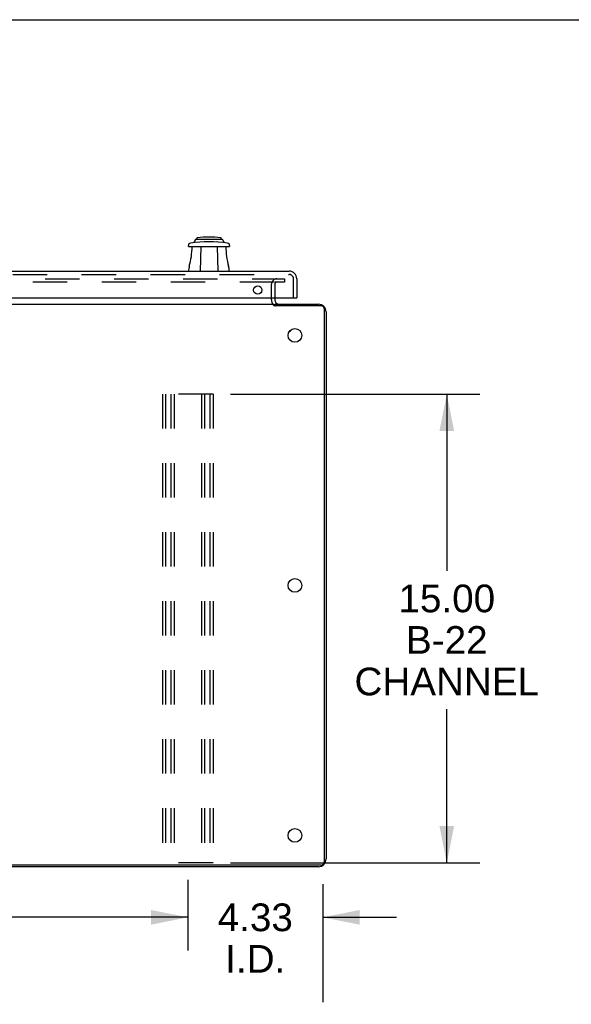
# Model space of a CAD drawing. Header units: inches. Extents: x 0 to 201, y 0 to 130.
# Tile 24 of 36: x 39 to 56, y 98 to 130. Entities that reach past the tile are written whole.
import ezdxf

# ---------------------------------------------------------------- set-up
doc = ezdxf.new("R2010")
doc.units = ezdxf.units.IN
doc.header["$LTSCALE"] = 11.043285
doc.header["$MEASUREMENT"] = 0
doc.linetypes.add('HIDDEN', pattern=[0.2, 0.1, -0.1])
doc.layers.get('0').update_dxf_attribs({"linetype": 'CONTINUOUS'})
for name, color, linetype in [('DEFAULT_2', 8, 'HIDDEN'), ('DIMENSIONS', 7, 'CONTINUOUS'), ('DOOR_ASSEMBLY', 7, 'CONTINUOUS')]:
    doc.layers.add(name, color=color, linetype=linetype)
doc.styles.get("Standard").update_dxf_attribs({"font": 'arial.ttf'})
doc.dimstyles.new('DIMSTYLE_1', dxfattribs={"dimtxt": 0.885825, "dimasz": 1.1811, "dimexe": 0.09, "dimexo": 0.07, "dimgap": 0.0375, "dimtad": 0, "dimtih": 1, "dimtoh": 1, "dimzin": 4, "dimdsep": 46, "dimtxsty": 'Standard', "dimblk": '_FILLED', "dimblk1": '_FILLED', "dimblk2": '_FILLED', "dimcen": 0.09, "dimazin": 1, "dimtfac": 1, "dimtdec": 3, "dimtofl": 0, "dimtmove": 0, "dimatfit": 3, "dimldrblk": '_FILLED', "dimfxl": 0, "dimtolj": 1, "dimtzin": 4, "dimarcsym": 0})
doc.dimstyles.new('DIMSTYLE_2', dxfattribs={"dimtxt": 0.94488, "dimasz": 1.1811, "dimexe": 0.09, "dimexo": 0.07, "dimgap": 0.04, "dimtad": 0, "dimtih": 1, "dimtoh": 1, "dimzin": 4, "dimdsep": 46, "dimtxsty": 'Standard', "dimblk": '_FILLED', "dimblk1": '_FILLED', "dimblk2": '_FILLED', "dimcen": 0.09, "dimazin": 1, "dimtfac": 1, "dimtdec": 3, "dimtofl": 0, "dimtmove": 0, "dimatfit": 3, "dimldrblk": '_FILLED', "dimfxl": 0, "dimtolj": 1, "dimtzin": 4, "dimarcsym": 0})

# ---------------------------------------------------------------- blocks, each defined once
blk = doc.blocks.new('_FILLED')
at = {"color": 0, "linetype": 'ByBlock'}
blk.add_solid([(0, 0), (-1, 0.2), (-1, -0.2)], dxfattribs=at)
blk = doc.blocks.new('*D3')
at = {"layer": 'DIMENSIONS', "color": 2, "linetype": 'Continuous'}
for p, q in [((44.139, 102.394), (44.139, 100.132)), ((48.465, 102.258), (48.465, 98.481)), ((44.139, 101.195), (41.777, 101.195)), ((48.465, 101.195), (50.827, 101.195))]:
    blk.add_line(p, q, dxfattribs=at)
at = {"layer": 'DIMENSIONS', "color": 2, "linetype": 'Continuous', "xscale": 1.1811, "yscale": 1.1811, "zscale": 1.1811}
blk.add_blockref('_FILLED', (44.139, 101.195), dxfattribs=at)
at = {"layer": 'DIMENSIONS', "color": 2, "linetype": 'Continuous', "xscale": 1.1811, "yscale": 1.1811, "zscale": 1.1811, "rotation": 180}
blk.add_blockref('_FILLED', (48.465, 101.195), dxfattribs=at)
at = {"layer": 'DIMENSIONS', "color": 2, "linetype": 'Continuous', "insert": (46.302, 101.638), "char_height": 0.8858, "width": 2.4072, "attachment_point": 2, "line_spacing_factor": 0.9}
blk.add_mtext('4.33\\PI.D.', dxfattribs=at)
blk = doc.blocks.new('*D4')
at = {"layer": 'DIMENSIONS', "color": 2, "linetype": 'Continuous'}
for p, q in [((13.628, 102.406), (13.628, 100.132)), ((44.139, 102.309), (44.139, 100.132)), ((13.628, 101.195), (25.515, 101.195)), ((44.139, 101.195), (32.252, 101.195))]:
    blk.add_line(p, q, dxfattribs=at)
at = {"layer": 'DIMENSIONS', "color": 2, "linetype": 'Continuous', "xscale": 1.1811, "yscale": 1.1811, "zscale": 1.1811, "rotation": 180}
blk.add_blockref('_FILLED', (13.628, 101.195), dxfattribs=at)
at = {"layer": 'DIMENSIONS', "color": 2, "linetype": 'Continuous', "xscale": 1.1811, "yscale": 1.1811, "zscale": 1.1811}
blk.add_blockref('_FILLED', (44.139, 101.195), dxfattribs=at)
at = {"layer": 'DIMENSIONS', "color": 2, "linetype": 'Continuous', "insert": (28.884, 101.667), "char_height": 0.9449, "width": 5.79222, "attachment_point": 2, "line_spacing_factor": 0.9}
blk.add_mtext('30.51 typ.', dxfattribs=at)
blk = doc.blocks.new('*D5')
at = {"layer": 'DIMENSIONS', "color": 2, "linetype": 'Continuous'}
for p, q in [((45.508, 117.94), (53.498, 117.94)), ((52.435, 117.94), (52.435, 112.286)), ((52.435, 102.94), (52.435, 107.857)), ((45.508, 102.94), (53.498, 102.94))]:
    blk.add_line(p, q, dxfattribs=at)
at = {"layer": 'DIMENSIONS', "color": 2, "linetype": 'Continuous', "xscale": 1.1811, "yscale": 1.1811, "zscale": 1.1811}
for p, rotation in [((52.435, 117.94), 90), ((52.435, 102.94), 270)]:
    blk.add_blockref('_FILLED', p, dxfattribs=dict(at, rotation=rotation))
at = {"layer": 'DIMENSIONS', "color": 2, "linetype": 'Continuous', "insert": (52.435, 111.843), "char_height": 0.8858, "width": 5.9044, "attachment_point": 2, "line_spacing_factor": 0.9}
blk.add_mtext('15.00\\PB-22\\PCHANNEL', dxfattribs=at)

msp = doc.modelspace()

# ---------------------------------------------------------------- linework, layer by layer
at = {"color": 7, "linetype": 'Continuous'}
for p, q in [((0, 129.921), (200.787, 129.921)), ((46.923, 120.77), (46.923, 120.815))]:
    msp.add_line(p, q, dxfattribs=at)
at = {"color": 3, "linetype": 'Continuous'}
for p, q in [((46.923, 121.019), (46.923, 120.958)), ((10.876, 120.815), (46.892, 120.815)), ((46.923, 120.815), (48.322, 120.815)), ((48.397, 120.763), (46.941, 120.763)), ((48.517, 102.987), (48.517, 120.643)), ((48.569, 120.569), (48.569, 103.062)), ((48.322, 102.815), (9.303, 102.815)), ((48.397, 102.867), (9.371, 102.867))]:
    msp.add_line(p, q, dxfattribs=at)
for points in [[(46.892, 120.783), (46.893, 120.781), (46.894, 120.78), (46.896, 120.778), (46.897, 120.777), (46.898, 120.776), (46.899, 120.775), (46.9, 120.774), (46.901, 120.774), (46.902, 120.773), (46.903, 120.773), (46.904, 120.772), (46.904, 120.772), (46.905, 120.772), (46.906, 120.772), (46.907, 120.772), (46.908, 120.772)], [(46.908, 120.772), (46.91, 120.772), (46.911, 120.772), (46.912, 120.772), (46.913, 120.771), (46.914, 120.771), (46.916, 120.771), (46.918, 120.771), (46.919, 120.77), (46.921, 120.77), (46.923, 120.77), (46.924, 120.769), (46.926, 120.769), (46.928, 120.768), (46.93, 120.768), (46.932, 120.767), (46.934, 120.766), (46.936, 120.765), (46.939, 120.764), (46.941, 120.763)]]:
    msp.add_lwpolyline(points, dxfattribs=at)
for centre in [(47.569, 119.815), (47.569, 111.815), (47.569, 103.815)]:
    msp.add_circle(centre, 0.219, dxfattribs=at)
for centre, radius, start, end in [((47.065, 120.958), 0.142, 180, 270), ((48.322, 120.569), 0.246, 0, 90), ((48.397, 120.643), 0.12, 0, 90), ((48.322, 103.062), 0.246, 270, 360), ((48.397, 102.987), 0.12, 270, 360)]:
    msp.add_arc(centre, radius, start, end, dxfattribs=at)
at = {"layer": 'DEFAULT_2', "color": 8, "linetype": 'HIDDEN'}
for p, q in [((10.86, 121.628), (46.908, 121.628)), ((46.923, 121.628), (47.235, 121.628)), ((47.235, 121.628), (47.235, 121.524)), ((46.908, 121.524), (10.86, 121.524)), ((46.819, 120.958), (46.819, 121.454)), ((47.235, 121.524), (46.923, 121.524)), ((46.923, 121.454), (46.923, 121.019)), ((44.952, 117.94), (43.327, 117.94)), ((43.327, 117.94), (43.327, 102.94)), ((43.431, 117.94), (43.431, 102.94)), ((43.598, 117.94), (43.598, 102.94)), ((43.702, 117.94), (43.702, 102.94)), ((44.577, 117.94), (44.577, 102.94)), ((44.681, 117.94), (44.681, 102.94)), ((44.848, 117.94), (44.848, 102.94)), ((44.952, 117.94), (44.952, 102.94)), ((44.952, 102.94), (43.327, 102.94))]:
    msp.add_line(p, q, dxfattribs=at)
for centre, radius, start, end in [((46.993, 121.454), 0.174, 90, 180), ((46.993, 121.454), 0.07, 90, 180), ((47.065, 120.958), 0.246, 180, 225.7759)]:
    msp.add_arc(centre, radius, start, end, dxfattribs=at)
at = {"layer": 'DOOR_ASSEMBLY', "color": 7, "linetype": 'Continuous'}
for p, q in [((44.405, 122.897), (45.232, 122.897)), ((44.425, 122.919), (44.425, 122.897)), ((45.212, 122.919), (45.212, 122.897)), ((44.159, 122.661), (44.158, 122.691)), ((44.159, 122.661), (45.478, 122.661)), ((44.378, 122.879), (44.344, 122.798)), ((44.553, 122.661), (44.539, 121.873)), ((45.084, 122.661), (45.098, 121.873)), ((45.259, 122.879), (45.293, 122.798)), ((45.479, 122.691), (45.478, 122.661)), ((44.179, 121.873), (44.183, 121.983)), ((45.455, 121.983), (45.458, 121.873)), ((47.611, 121.019), (47.631, 121.019)), ((47.452, 119.999), (47.452, 120.001))]:
    msp.add_line(p, q, dxfattribs=at)
at = {"layer": 'DOOR_ASSEMBLY', "color": 3, "linetype": 'Continuous'}
for p, q in [((9.82, 121.873), (47.385, 121.873)), ((47.631, 121.627), (47.631, 121.019)), ((9.594, 121.019), (47.611, 121.019))]:
    msp.add_line(p, q, dxfattribs=at)
at = {"layer": 'DOOR_ASSEMBLY', "color": 8, "linetype": 'HIDDEN'}
for p, q in [((9.82, 121.769), (47.385, 121.769)), ((47.527, 121.019), (47.527, 121.627))]:
    msp.add_line(p, q, dxfattribs=at)
at = {"layer": 'DOOR_ASSEMBLY', "color": 7, "linetype": 'Continuous'}
for points in [[(44.344, 122.798), (44.344, 122.796), (44.342, 122.793), (44.339, 122.791), (44.336, 122.788), (44.333, 122.787), (44.329, 122.786)], [(45.309, 122.786), (45.305, 122.787), (45.301, 122.788), (45.298, 122.791), (45.295, 122.793), (45.294, 122.796), (45.293, 122.798)]]:
    msp.add_lwpolyline(points, dxfattribs=at)
at = {"layer": 'DOOR_ASSEMBLY', "color": 3, "linetype": 'Continuous'}
msp.add_lwpolyline([(47.389, 119.941), (47.393, 119.942), (47.406, 119.947), (47.417, 119.953), (47.428, 119.96), (47.436, 119.968), (47.443, 119.977), (47.448, 119.987), (47.451, 119.997), (47.452, 119.999)], dxfattribs=at)
msp.add_circle((46.381, 121.269), 0.133, dxfattribs=at)
at = {"layer": 'DOOR_ASSEMBLY', "color": 7, "linetype": 'Continuous'}
for centre, radius, start, end in [((44.405, 122.867), 0.0295, 90, 157.5), ((44.445, 122.919), 0.0197, 98.208, 180), ((44.819, 120.326), 2.639, 81.792, 98.208), ((45.193, 122.919), 0.0197, 0, 81.792), ((45.232, 122.867), 0.0295, 22.5, 90), ((44.237, 122.693), 0.0787, 98.674, 182), ((41.952, 122.661), 2.325, 344.2465, 360), ((44.819, 118.879), 3.937, 81.326, 98.674), ((45.083, 122.61), 0.197, 90, 93.019), ((47.685, 122.661), 2.325, 180, 195.7535), ((45.4, 122.693), 0.0787, 358, 81.326), ((44.379, 121.976), 0.197, 164.2465, 178), ((45.258, 121.976), 0.197, 2, 15.7535)]:
    msp.add_arc(centre, radius, start, end, dxfattribs=at)
at = {"layer": 'DOOR_ASSEMBLY', "color": 3, "linetype": 'Continuous'}
msp.add_arc((47.385, 121.627), 0.246, 0, 90, dxfattribs=at)
at = {"layer": 'DOOR_ASSEMBLY', "color": 8, "linetype": 'HIDDEN'}
msp.add_arc((47.385, 121.627), 0.142, 0, 90, dxfattribs=at)

# ---------------------------------------------------------------- dimensions: what is measured, and where the dimension line sits
at = {"layer": 'DIMENSIONS', "color": 2, "linetype": 'Continuous'}
for base, p1, p2, angle, text, picture, middle in [((52.435, 102.94), (45.438, 117.94), (45.438, 102.94), 270, '<>\\PB-22\\PCHANNEL\\P[]', '*D5', (52.435, 110.071)), ((44.139, 101.195), (48.465, 98.411), (44.139, 102.464), 180, '<>\\PI.D.\\P[]', '*D3', (46.302, 100.53))]:
    dim = msp.add_linear_dim(base=base, p1=p1, p2=p2, angle=angle, text=text, dimstyle='DIMSTYLE_1', dxfattribs=at)
    dim.commit()
    dim.dimension.update_dxf_attribs({"geometry": picture, "text_midpoint": middle, "dimtype": 160})
dim = msp.add_linear_dim(base=(44.139, 101.195), p1=(13.628, 102.476), p2=(44.139, 102.379), text='<> typ.\\P[]', dimstyle='DIMSTYLE_2', dxfattribs=at)
dim.commit()
dim.dimension.update_dxf_attribs({"geometry": '*D4', "text_midpoint": (28.884, 101.195), "dimtype": 160})

doc.saveas('drawing.dxf')
